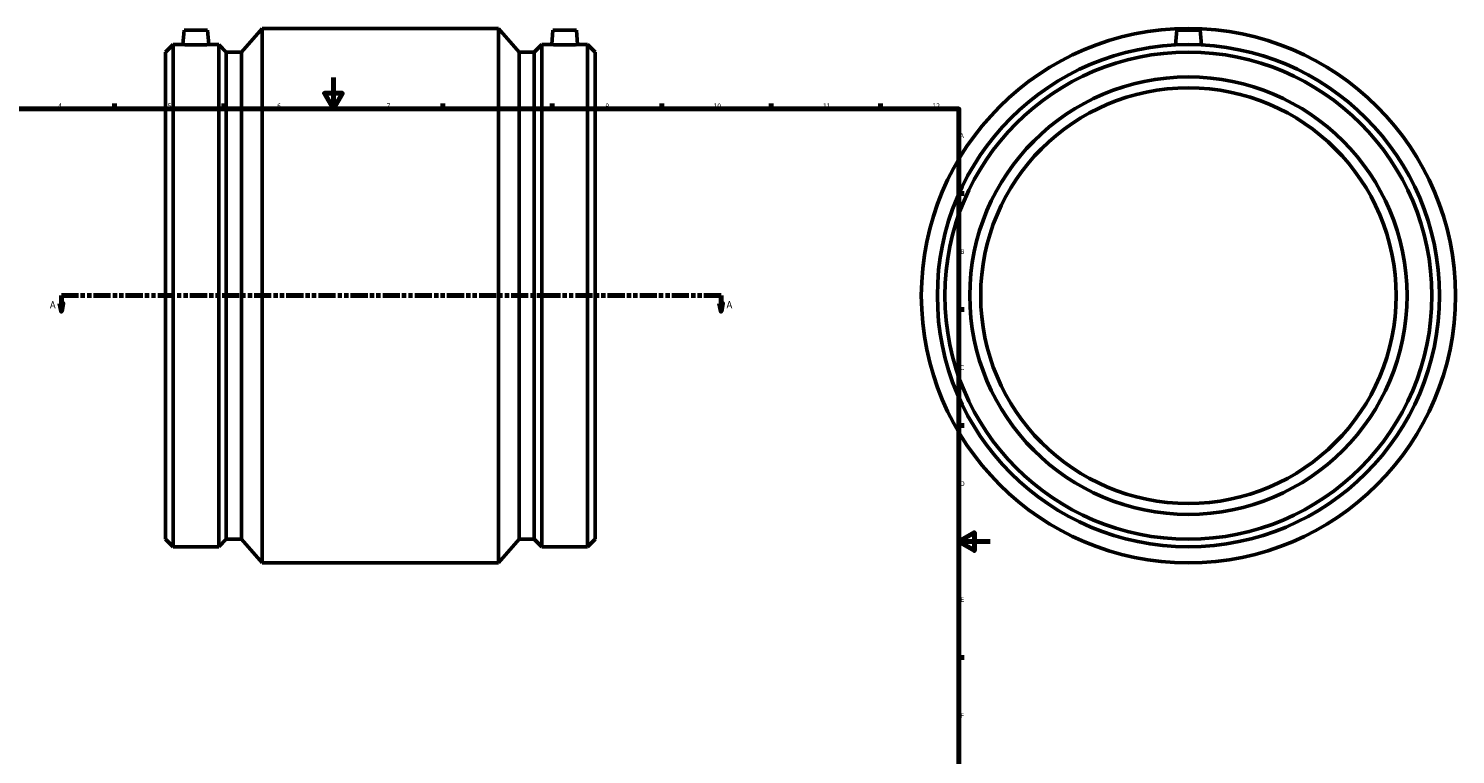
# Model space of a CAD drawing. Header units: millimetres. Extents: x -252 to 1139, y -304 to 1225.
# Tile 3 of 4: x 225 to 1139, y 161 to 625. Entities that reach past the tile are written whole.
import ezdxf

# ---------------------------------------------------------------- set-up
doc = ezdxf.new("R2010")
doc.units = ezdxf.units.MM
doc.linetypes.add('DOUBLE_DASH_CHAIN', pattern=[1.2403, 0.6614, -0.0827, 0.1654, -0.0827, 0.1654, -0.0827])
for name, color, linetype, lineweight in [('Border (ANSI)', 7, 'Continuous', 70), ('Section Line (ANSI)', 7, 'DOUBLE_DASH_CHAIN', 70), ('Visible (ANSI)', 7, 'Continuous', 50)]:
    doc.layers.add(name, color=color, linetype=linetype, lineweight=lineweight)
doc.styles.add('Label Text (ANSI)', font='tahoma.ttf')
doc.styles.add('Note Text (ANSI)', font='tahoma.ttf')

# ---------------------------------------------------------------- blocks, each defined once
blk = doc.blocks.new('Borders Default Border')
at = {"layer": 'Border (ANSI)'}
for p, q in [((70.08, 574), (70.08, 577.45)), ((140.17, 574), (140.17, 577.45)), ((210.25, 574), (210.25, 577.45)), ((280.33, 574), (280.33, 577.45)), ((350.42, 574), (350.42, 577.45)), ((490.58, 574), (490.58, 577.45)), ((560.67, 574), (560.67, 577.45)), ((630.75, 574), (630.75, 577.45)), ((700.83, 574), (700.83, 577.45)), ((770.92, 574), (770.92, 577.45)), ((20, 519.75), (16.55, 519.75)), ((821, 519.75), (824.45, 519.75)), ((20, 445.5), (16.55, 445.5)), ((821, 445.5), (824.45, 445.5)), ((20, 371.25), (16.55, 371.25)), ((821, 371.25), (824.45, 371.25)), ((20, 222.75), (16.55, 222.75)), ((821, 222.75), (824.45, 222.75)), ((20, 148.5), (16.55, 148.5)), ((821, 148.5), (824.45, 148.5)), ((20, 74.25), (16.55, 74.25)), ((821, 74.25), (824.45, 74.25)), ((70.08, 20), (70.08, 16.55)), ((140.17, 20), (140.17, 16.55)), ((210.25, 20), (210.25, 16.55)), ((280.33, 20), (280.33, 16.55)), ((350.42, 20), (350.42, 16.55)), ((490.58, 20), (490.58, 16.55)), ((560.67, 20), (560.67, 16.55)), ((630.75, 20), (630.75, 16.55)), ((700.83, 20), (700.83, 16.55)), ((770.92, 20), (770.92, 16.55))]:
    blk.add_line(p, q, dxfattribs=at)
at = {"layer": 'Border (ANSI)', "flags": 128}
for points in [[(420.5, 594), (420.5, 574), (414.73, 584), (426.27, 584), (420.5, 574)], [(20, 20), (20, 574), (821, 574), (821, 20), (20, 20)], [(0, 297), (20, 297), (10, 302.77), (10, 291.23), (20, 297)], [(841, 297), (821, 297), (831, 302.77), (831, 291.23), (821, 297)], [(420.5, 0), (420.5, 20), (414.73, 10), (426.27, 10), (420.5, 20)]]:
    blk.add_lwpolyline(points, dxfattribs=at)
at = {"layer": 'Border (ANSI)', "color": 230, "true_color": 0xff0080, "attachment_point": 7, "style": 'Note Text (ANSI)'}
for s, insert, char_height in [('1', (34.35, 574.4), 3.05), ('2', (104.2, 574.4), 3.05), ('3', (174.26, 574.34), 3.05), ('4', (244.23, 574.4), 3.05), ('5', (314.48, 574.34), 3.05), ('6', (384.49, 574.34), 3.05), ('7', (454.6, 574.4), 3.05), ('8', (524.63, 574.33), 3.05), ('9', (594.7, 574.34), 3.05), ('10', (663.96, 574.34), 3.048), ('11', (734.04, 574.4), 3.048), ('12', (804.13, 574.4), 3.048), ('A', (16.78, 555.35), 3.05), ('A', (821.63, 555.35), 3.05), ('B', (17.15, 481.1), 3.05), ('B', (821.99, 481.1), 3.05), ('C', (16.95, 406.8), 3.05), ('C', (821.8, 406.8), 3.05), ('D', (16.96, 332.6), 3.05), ('D', (821.81, 332.6), 3.05), ('E', (17.21, 258.35), 3.05), ('E', (822.05, 258.35), 3.05), ('F', (17.29, 184.1), 3.05), ('F', (822.14, 184.1), 3.05), ('G', (16.81, 109.79), 3.05), ('G', (821.66, 109.79), 3.05), ('H', (16.97, 35.6), 3.05), ('H', (821.81, 35.6), 3.05), ('1', (34.35, 16.55), 3.05), ('2', (104.2, 16.55), 3.05), ('3', (174.26, 16.49), 3.05), ('4', (244.23, 16.55), 3.05), ('5', (314.48, 16.49), 3.05), ('6', (384.49, 16.49), 3.05), ('7', (454.6, 16.55), 3.05), ('8', (524.63, 16.48), 3.05), ('9', (594.7, 16.49), 3.05), ('10', (663.96, 16.49), 3.048), ('11', (734.04, 16.55), 3.048), ('12', (804.13, 16.55), 3.048)]:
    blk.add_mtext(s, dxfattribs=dict(at, insert=insert, char_height=char_height))
blk = doc.blocks.new('2dTransSection0')
at = {"layer": 'Section Line (ANSI)', "linetype": 'Continuous'}
for p, q in [((245.35, 449.43), (246.35, 444.43)), ((247.35, 449.43), (245.35, 449.43)), ((246.35, 454.43), (257.32, 454.43)), ((246.35, 454.43), (246.35, 449.43)), ((246.35, 449.43), (246.35, 444.43)), ((246.35, 444.43), (247.35, 449.43)), ((657.79, 454.43), (668.76, 454.43)), ((667.76, 449.43), (668.76, 444.43)), ((669.76, 449.43), (667.76, 449.43)), ((668.76, 454.43), (668.76, 449.43)), ((668.76, 449.43), (668.76, 444.43)), ((668.76, 444.43), (669.76, 449.43))]:
    blk.add_line(p, q, dxfattribs=at)
at = {"layer": 'Section Line (ANSI)', "linetype": 'DOUBLE_DASH_CHAIN', "ltscale": 16.586296}
blk.add_line((246.35, 454.43), (668.76, 454.43), dxfattribs=at)
at = {"layer": 'Section Line (ANSI)', "linetype": 'Continuous', "flags": 128}
for points in [[(245.35, 449.43), (246.35, 444.43), (247.35, 449.43), (245.35, 449.43)], [(667.76, 449.43), (668.76, 444.43), (669.76, 449.43), (667.76, 449.43)]]:
    blk.add_lwpolyline(points, dxfattribs=at)
at = {"layer": 'Section Line (ANSI)'}
for points in [[(245.35, 449.43), (246.35, 444.43), (247.35, 449.43), (245.35, 449.43)], [(667.76, 449.43), (668.76, 444.43), (669.76, 449.43), (667.76, 449.43)]]:
    blk.add_solid(points, dxfattribs=at)
at = {"layer": 'Section Line (ANSI)', "char_height": 4.57, "attachment_point": 7, "style": 'Label Text (ANSI)'}
for insert in [(238.99, 446.36), (672.23, 446.36)]:
    blk.add_mtext('A', dxfattribs=dict(at, insert=insert))

msp = doc.modelspace()

# ---------------------------------------------------------------- linework, layer by layer
at = {"layer": 'Visible (ANSI)'}
for p, q in [((324.961, 624.427), (324.151, 615.167)), ((324.961, 624.427), (339.961, 624.427)), ((339.961, 624.427), (340.771, 615.167)), ((361.606, 610.345), (374.906, 625.427)), ((374.906, 283.427), (374.906, 625.427)), ((374.906, 625.427), (526.156, 625.427)), ((526.156, 283.427), (526.156, 625.427)), ((539.456, 610.345), (526.156, 625.427)), ((561.101, 624.427), (560.291, 615.167)), ((576.101, 624.427), (561.101, 624.427)), ((576.101, 624.427), (576.911, 615.167)), ((960.464, 624.427), (959.635, 614.951)), ((960.464, 624.427), (975.464, 624.427)), ((975.464, 624.427), (976.293, 614.951)), ((313.031, 610.345), (317.853, 615.167)), ((317.853, 293.687), (317.853, 615.167)), ((317.853, 615.167), (324.151, 615.167)), ((340.771, 615.167), (347.069, 615.167)), ((347.069, 293.687), (347.069, 615.167)), ((351.891, 610.345), (347.069, 615.167)), ((549.171, 610.345), (553.993, 615.167)), ((553.993, 293.687), (553.993, 615.167)), ((553.993, 615.167), (560.291, 615.167)), ((576.911, 615.167), (583.209, 615.167)), ((583.209, 293.687), (583.209, 615.167)), ((588.031, 610.345), (583.209, 615.167)), ((313.031, 298.51), (313.031, 610.345)), ((351.891, 298.51), (351.891, 610.345)), ((351.891, 610.345), (361.606, 610.345)), ((361.606, 298.51), (361.606, 610.345)), ((539.456, 298.51), (539.456, 610.345)), ((539.456, 610.345), (549.171, 610.345)), ((549.171, 298.51), (549.171, 610.345)), ((588.031, 298.51), (588.031, 610.345)), ((313.031, 298.51), (317.853, 293.687)), ((317.853, 293.687), (347.069, 293.687)), ((351.891, 298.51), (347.069, 293.687)), ((351.891, 298.51), (361.606, 298.51)), ((361.606, 298.51), (374.906, 283.427)), ((539.456, 298.51), (526.156, 283.427)), ((539.456, 298.51), (549.171, 298.51)), ((549.171, 298.51), (553.993, 293.687)), ((553.993, 293.687), (583.209, 293.687)), ((588.031, 298.51), (583.209, 293.687)), ((374.906, 283.427), (526.156, 283.427))]:
    msp.add_line(p, q, dxfattribs=at)
for radius in [171, 160.74, 155.918, 140, 133]:
    msp.add_circle((967.964, 454.427), radius, dxfattribs=at)
for points, knots in [([(340.771, 615.167), (340.771, 615.167), (340.563, 615.156), (339.717, 615.116), (339.078, 615.087), (337.604, 615.032), (336.67, 615.004), (334.621, 614.963), (333.506, 614.951), (331.416, 614.951), (330.302, 614.963), (328.253, 615.004), (327.318, 615.032), (325.844, 615.087), (325.206, 615.116), (324.359, 615.156), (324.151, 615.167), (324.151, 615.167)], [1.2537931, 1.2537931, 1.2537931, 1.2537931, 1.5671601, 1.5671601, 1.8805271, 1.8805271, 2.1940566, 2.1940566, 2.5075861, 2.5075861, 2.8211157, 2.8211157, 3.1346452, 3.1346452, 3.4480122, 3.4480122, 3.7613792, 3.7613792, 3.7613792, 3.7613792]), ([(568.601, 614.951), (567.556, 614.951), (566.442, 614.963), (564.393, 615.004), (563.458, 615.032), (561.984, 615.087), (561.346, 615.116), (560.499, 615.156), (560.291, 615.167), (560.291, 615.167)], [0, 0, 0, 0, 0.3135295, 0.3135295, 0.6270591, 0.6270591, 0.9404261, 0.9404261, 1.2537931, 1.2537931, 1.2537931, 1.2537931]), ([(576.911, 615.167), (576.911, 615.167), (576.703, 615.156), (575.857, 615.116), (575.218, 615.087), (573.744, 615.032), (572.81, 615.004), (570.761, 614.963), (569.646, 614.951), (568.601, 614.951)], [3.7613792, 3.7613792, 3.7613792, 3.7613792, 4.0747462, 4.0747462, 4.3881132, 4.3881132, 4.7016428, 4.7016428, 5.0151723, 5.0151723, 5.0151723, 5.0151723])]:
    msp.add_open_spline(points, degree=3, knots=knots, dxfattribs=at)

# ---------------------------------------------------------------- block references
msp.add_blockref('Borders Default Border', (0, 0))
at = {"layer": 'Section Line (ANSI)'}
msp.add_blockref('2dTransSection0', (0, 0), dxfattribs=at)

doc.saveas('drawing.dxf')
